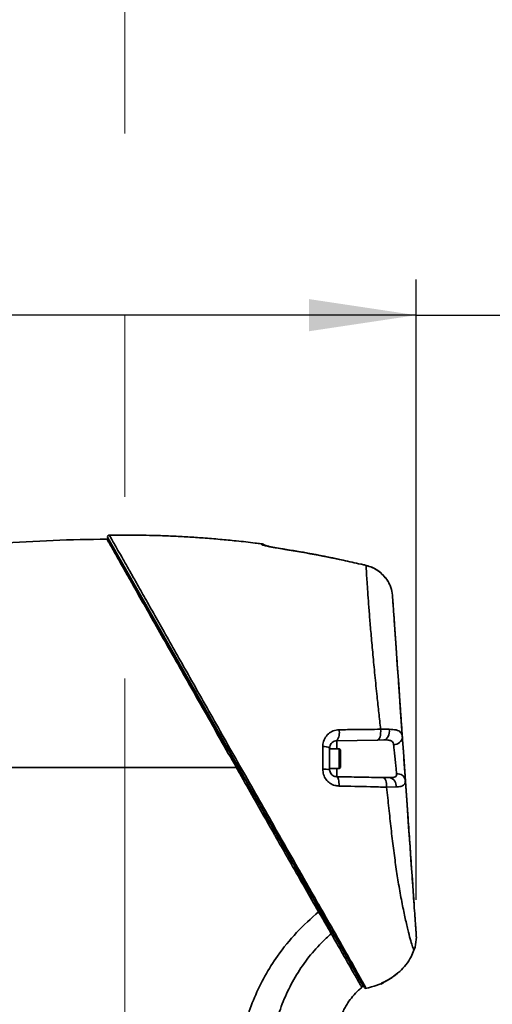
# Model space of a CAD drawing. Header units: millimetres. Extents: x 0 to 297, y 0 to 209.
# Tile 12 of 42: x 81 to 94, y 62 to 90. Entities that reach past the tile are written whole.
import ezdxf

# ---------------------------------------------------------------- set-up
doc = ezdxf.new("R2010")
doc.units = ezdxf.units.MM
doc.header["$PDSIZE"] = -1
doc.linetypes.add('CENTERX2', pattern=[20.32, 12.7, -2.54, 2.54, -2.54])
doc.layers.add('图层0', color=7, linetype='Continuous')
doc.styles.add('SLDTEXTSTYLE1', font='TXT', dxfattribs={"width": 0.7, "bigfont": 'bigfont'})
doc.styles.add('SLDTEXTSTYLE2', font='TXT', dxfattribs={"width": 0.7})
doc.dimstyles.new('SLDDIMSTYLE0', dxfattribs={"dimtxt": 4.5, "dimasz": 3, "dimexe": 0, "dimexo": 0.0625, "dimgap": 1.125, "dimtad": 2, "dimlfac": 10, "dimrnd": 1e-09, "dimzin": 12, "dimdsep": 46, "dimtxsty": 'SLDTEXTSTYLE2', "dimsah": 1, "dimcen": 0.09, "dimadec": 0, "dimazin": 3, "dimtfac": 1, "dimtofl": 0, "dimtmove": 0, "dimatfit": 3, "dimfxl": 0, "dimfrac": 2, "dimtolj": 1, "dimtzin": 12, "dimarcsym": 0})
doc.dimstyles.new('SLDDIMSTYLE12', dxfattribs={"dimtxt": 4.5, "dimasz": 3, "dimexe": 0, "dimexo": 0.0625, "dimgap": 1.125, "dimtad": 0, "dimtih": 1, "dimtoh": 1, "dimlfac": 2.5, "dimrnd": 1e-09, "dimzin": 12, "dimdsep": 46, "dimtxsty": 'SLDTEXTSTYLE2', "dimblk1": 'NONE', "dimblk2": 'NONE', "dimsah": 1, "dimcen": 0, "dimadec": 0, "dimazin": 3, "dimtfac": 1, "dimtmove": 0, "dimatfit": 3, "dimldrblk": 'NONE', "dimfxl": 0, "dimfrac": 2, "dimtolj": 1, "dimtzin": 12, "dimarcsym": 0})
doc.dimstyles.new('SLDDIMSTYLE7', dxfattribs={"dimtxt": 3.5, "dimasz": 3, "dimexe": 0, "dimexo": 0.0625, "dimgap": 0.875, "dimtad": 0, "dimtih": 1, "dimtoh": 1, "dimlfac": 3, "dimrnd": 1e-09, "dimzin": 12, "dimdsep": 46, "dimtxsty": 'SLDTEXTSTYLE2', "dimblk1": 'NONE', "dimblk2": 'NONE', "dimsah": 1, "dimcen": 0, "dimadec": 0, "dimazin": 3, "dimtol": 1, "dimtp": 0.03, "dimtm": -0.01, "dimtfac": 1, "dimtmove": 0, "dimatfit": 3, "dimldrblk": 'NONE', "dimfxl": 0, "dimfrac": 2, "dimtolj": 1, "dimarcsym": 0})
doc.dimstyles.new('SLDDIMSTYLE8', dxfattribs={"dimtxt": 3.5, "dimasz": 3, "dimexe": 0, "dimexo": 0.0625, "dimgap": 0.875, "dimtad": 0, "dimtih": 1, "dimtoh": 1, "dimlfac": 3, "dimrnd": 1e-09, "dimzin": 12, "dimdsep": 46, "dimtxsty": 'SLDTEXTSTYLE2', "dimblk1": 'NONE', "dimblk2": 'NONE', "dimsah": 1, "dimcen": 0, "dimadec": 0, "dimazin": 3, "dimtfac": 1, "dimtmove": 0, "dimatfit": 3, "dimldrblk": 'NONE', "dimfxl": 0, "dimfrac": 2, "dimtolj": 1, "dimtzin": 12, "dimarcsym": 0})

# ---------------------------------------------------------------- blocks, each defined once
blk = doc.blocks.new('_D_2')
at = {"layer": '图层0'}
for p, q in [((66.561, 74.351), (66.561, 82.579)), ((92.304, 65.224), (92.304, 82.579)), ((92.304, 81.579), (66.561, 81.579)), ((92.304, 81.579), (103.122, 81.579))]:
    blk.add_line(p, q, dxfattribs=at)
for points in [[(66.561, 81.579), (69.561, 81.129), (69.561, 82.029)], [(92.304, 81.579), (89.304, 82.029), (89.304, 81.129)]]:
    blk.add_solid(points, dxfattribs=at)
at = {"layer": '图层0', "insert": (95.266, 87.38), "char_height": 4.5, "attachment_point": 1, "style": 'SLDTEXTSTYLE2'}
blk.add_mtext('258', dxfattribs=at)
blk = doc.blocks.new('_D_7')
at = {"layer": '图层0'}
for p, q in [((66.561, 63.501), (66.561, 58.582)), ((66.561, 59.582), (55.984, 59.582)), ((84.161, 59.582), (66.561, 59.582))]:
    blk.add_line(p, q, dxfattribs=at)
for points in [[(66.561, 59.582), (69.561, 59.132), (69.561, 60.032)], [(84.161, 59.582), (81.161, 60.032), (81.161, 59.132)]]:
    blk.add_solid(points, dxfattribs=at)
at = {"layer": '图层0', "insert": (55.984, 65.383), "char_height": 4.5, "attachment_point": 1, "style": 'SLDTEXTSTYLE2'}
blk.add_mtext('176', dxfattribs=at)
blk = doc.blocks.new('_D_8')
at = {"layer": '图层0'}
for p, q in [((68.911, 109.951), (68.911, 105.443)), ((68.911, 106.443), (53.365, 106.443)), ((68.911, 106.443), (84.161, 106.443))]:
    blk.add_line(p, q, dxfattribs=at)
for points in [[(68.911, 106.443), (71.911, 105.993), (71.911, 106.893)], [(84.161, 106.443), (81.161, 106.893), (81.161, 105.993)]]:
    blk.add_solid(points, dxfattribs=at)
at = {"layer": '图层0', "insert": (53.365, 112.244), "char_height": 4.5, "attachment_point": 1, "style": 'SLDTEXTSTYLE2'}
blk.add_mtext('152.5', dxfattribs=at)
blk = doc.blocks.new('_D_10')
at = {"layer": '图层0'}
for p, q in [((81.004, 182.326), (41.517, 182.326)), ((42.517, 182.326), (42.517, 46.926)), ((75.411, 46.926), (41.517, 46.926))]:
    blk.add_line(p, q, dxfattribs=at)
for start, end in [(63.4349, 116.5651), (243.4349, 296.5651)]:
    blk.add_arc((39.898, 114.626), 5.856, start, end, dxfattribs=at)
for points in [[(42.517, 182.326), (42.067, 179.326), (42.967, 179.326)], [(42.517, 46.926), (42.967, 49.926), (42.067, 49.926)]]:
    blk.add_solid(points, dxfattribs=at)
at = {"layer": '图层0', "insert": (36.716, 109.389), "char_height": 4.5, "attachment_point": 1, "rotation": 90, "style": 'SLDTEXTSTYLE2'}
blk.add_mtext('1354', dxfattribs=at)
blk = doc.blocks.new('SW_SYMBOL_HOLE_DEPTH')
at = {"layer": '图层0', "color": 0}
for p, q in [((0, 875), (800, 875)), ((400, 875), (400, 75)), ((100, 555), (400, 75)), ((700, 555), (400, 75))]:
    blk.add_line(p, q, dxfattribs=at)
blk = doc.blocks.new('_D_22')
at = {"layer": '图层0'}
blk.add_line((190.522, 127.2), (169.468, 127.2), dxfattribs=at)
at = {"layer": '图层0', "xscale": 0.004072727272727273, "yscale": 0.004072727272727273, "zscale": 0.004072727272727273}
blk.add_blockref('SW_SYMBOL_HOLE_DEPTH', (183.231, 127.487), dxfattribs=at)
at = {"layer": '图层0', "attachment_point": 1, "style": 'SLDTEXTSTYLE2'}
for s, insert, char_height in [('0.03', (178.575, 132.352), 2), ('+', (177.412, 132.352), 2), ('%%c', (169.468, 131.712), 3.5), ('4', (173.338, 131.712), 3.5), ('6', (186.897, 131.712), 3.5), ('0.01', (178.575, 130.024), 2), ('+', (177.412, 130.024), 2)]:
    blk.add_mtext(s, dxfattribs=dict(at, insert=insert, char_height=char_height))
blk = doc.blocks.new('_None')
blk = doc.blocks.new('_D_23')
at = {"layer": '图层0'}
blk.add_line((232.317, 127.552), (258.142, 127.552), dxfattribs=at)
at = {"layer": '图层0', "char_height": 3.5, "attachment_point": 1}
for s, insert, style in [('贯穿', (249.927, 131.061), 'SLDTEXTSTYLE1'), ('6-', (233.904, 131.061), 'SLDTEXTSTYLE2'), ('%%c', (237.978, 131.061), 'SLDTEXTSTYLE2'), ('6.6', (241.848, 131.061), 'SLDTEXTSTYLE2'), ('圆周均布', (237.876, 126.988), 'SLDTEXTSTYLE1')]:
    blk.add_mtext(s, dxfattribs=dict(at, insert=insert, style=style))
blk = doc.blocks.new('_D_27')
at = {"layer": '图层0'}
blk.add_line((167.73, 95.583), (145.455, 95.583), dxfattribs=at)
at = {"layer": '图层0', "char_height": 4.5, "attachment_point": 1, "style": 'SLDTEXTSTYLE2'}
for s, insert in [('PCD', (145.455, 101.383)), ('%%c', (155.93, 101.383)), ('50', (160.905, 101.383))]:
    blk.add_mtext(s, dxfattribs=dict(at, insert=insert))

msp = doc.modelspace()

# ---------------------------------------------------------------- linework, layer by layer
at = {"color": 7, "linetype": 'Continuous', "lineweight": 35}
for p, q in [((90.840307, 62.780429), (83.679739, 75.354821)), ((90.902615, 74.57671), (90.751081, 74.612746)), ((91.306359, 69.995875), (91.548533, 69.99674)), ((91.219882, 69.695714), (90.079843, 69.675814)), ((91.398153, 69.698825), (91.219882, 69.695714)), ((89.883334, 69.475845), (89.883334, 68.868924)), ((90.153334, 69.447384), (89.883334, 69.447384)), ((90.183334, 69.417384), (90.153334, 69.447384)), ((90.153334, 69.447384), (90.153334, 68.897384)), ((90.183334, 69.417384), (90.183334, 68.927384)), ((89.883334, 68.897384), (90.153334, 68.897384)), ((90.153334, 68.897384), (90.183334, 68.927384)), ((91.369928, 68.646436), (91.56142, 68.643093)), ((91.735332, 68.382818), (91.4762, 68.376639)), ((92.271042, 63.906513), (92.240258, 63.813589)), ((92.240259, 63.813601), (92.271039, 63.90651)), ((91.818815, 63.203288), (91.841922, 63.223387)), ((91.84148, 63.223321), (91.842981, 63.222281))]:
    msp.add_line(p, q, dxfattribs=at)
at = {"color": 8, "linetype": 'Continuous', "lineweight": 35}
for p, q in [((87.965093, 75.174798), (87.965096, 75.179234)), ((88.395037, 75.068651), (88.397214, 75.070843)), ((90.754028, 74.615719), (90.751081, 74.612746)), ((90.905204, 74.579833), (90.902615, 74.57671)), ((90.079843, 69.675814), (90.079843, 69.447384)), ((90.079843, 68.897384), (90.079843, 68.668954))]:
    msp.add_line(p, q, dxfattribs=at)
at = {"color": 7, "linetype": 'Continuous', "lineweight": 35, "flags": 128}
for points in [[(92.243382, 65.087348), (92.242368, 65.101851), (92.233361, 65.23066), (92.216515, 65.471578), (92.194138, 65.79159), (92.164917, 66.209478), (92.130683, 66.699057), (92.090754, 67.270067), (92.048158, 67.879232), (92.001927, 68.540368), (91.95322, 69.236918), (91.903343, 69.950182), (91.856741, 70.616617), (91.812077, 71.255335), (91.774127, 71.79804), (91.740479, 72.279219), (91.714689, 72.648019), (91.694884, 72.931246), (91.682447, 73.109089), (91.678038, 73.17214), (91.678038, 73.17214)], [(91.219882, 69.695714), (91.240248, 69.70214), (91.259414, 69.720392), (91.276447, 69.749584), (91.290523, 69.788297), (91.300956, 69.834653), (91.30724, 69.886399), (91.309071, 69.941024), (91.306359, 69.995875)], [(91.398153, 69.698825), (91.432421, 69.705401), (91.464842, 69.723613), (91.493866, 69.752592), (91.518105, 69.79095), (91.5364, 69.836856), (91.547877, 69.888112), (91.551987, 69.94227), (91.548533, 69.99674)], [(90.145942, 68.40822), (90.145932, 68.458326), (90.143081, 68.506846), (90.137505, 68.551824), (90.129429, 68.591448), (90.119178, 68.624119), (90.107165, 68.648521), (90.093875, 68.663669), (90.079843, 68.668954)], [(91.4762, 68.376639), (91.476387, 68.427855), (91.47192, 68.477754), (91.462985, 68.524239), (91.449958, 68.565357), (91.433387, 68.599381), (91.413966, 68.624883), (91.392513, 68.64079), (91.369928, 68.646436)]]:
    msp.add_lwpolyline(points, dxfattribs=at)
at = {"color": 8, "linetype": 'Continuous', "lineweight": 35, "flags": 128}
msp.add_lwpolyline([(91.377831, 62.909266), (91.348445, 62.891374), (91.312557, 62.876197)], dxfattribs=at)
at = {"color": 7, "linetype": 'Continuous', "lineweight": 35}
for centre, radius, start, end in [((83.72319, 75.37956), 0.05, 90.0958639, 209.6686082), ((87.933334, 74.936497), 0.25, 55.7478518, 82.5179999), ((89.805166, 69.891137), 0.349015, 321.906726, 15.1861927), ((91.68823, 69.799726), 0.228227, 265.5121277, 354.4812373), ((89.729619, 69.199481), 0.316236, 60.9170202, 97.0338501), ((89.731674, 67.712994), 1.165836, 82.5254044, 92.0153886), ((91.512993, 68.422494), 0.225852, 349.8821214, 77.6185374), ((91.779888, 68.529071), 0.223924, 10.9338045, 96.453616), ((90.750524, 62.816843), 0.05, 310.4323935, 29.3369161), ((91.233335, 63.106119), 0.25, 288.5394667, 314.0351028), ((90.88672, 62.799966), 0.05, 209.9587277, 285.8555991)]:
    msp.add_arc(centre, radius, start, end, dxfattribs=at)
at = {"color": 8, "linetype": 'Continuous', "lineweight": 35}
msp.add_arc((87.93337, 74.926553), 0.250264, 57.8508407, 82.7176193, dxfattribs=at)
at = {"color": 7, "linetype": 'Continuous', "lineweight": 35}
for points, knots in [([(77.203732, 74.832219), (77.777058, 74.906969), (78.923446, 75.056434), (80.575678, 75.197472), (82.15504, 75.288088), (83.158772, 75.306739), (83.660726, 75.316067)], [0, 0, 0, 0, 0.267672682, 0.535222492, 0.767571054, 1, 1, 1, 1]), ([(87.2754, 68.926152), (87.275399, 68.926154), (87.126075, 69.190199), (86.826416, 69.719925), (86.382196, 70.504923), (85.947631, 71.272609), (85.529157, 72.012089), (85.132951, 72.712492), (84.777132, 73.34134), (84.466986, 73.889224), (84.202794, 74.356031), (84.000418, 74.713865), (83.854609, 74.972053), (83.754454, 75.149602), (83.706833, 75.234136), (83.681377, 75.279361), (83.665254, 75.308019), (83.662363, 75.313165), (83.660723, 75.316084)], [0, 0, 0, 0, 0.000000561, 0.085059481, 0.170383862, 0.25543418, 0.340803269, 0.426455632, 0.511730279, 0.589910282, 0.668376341, 0.746480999, 0.804813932, 0.863312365, 0.921611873, 0.929260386, 0.959868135, 1, 1, 1, 1]), ([(83.704672, 75.290829), (83.710936, 75.279829), (83.721865, 75.260637), (83.799167, 75.12489), (83.898863, 74.949817), (84.04489, 74.693384), (84.247026, 74.338423), (84.510848, 73.875134), (84.820477, 73.331407), (85.175848, 72.707354), (85.571642, 72.012317), (85.989547, 71.278449), (86.423399, 70.51658), (86.867132, 69.737357), (87.166266, 69.212059), (87.315601, 68.949819)], [0, 0, 0, 0, 0.078212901, 0.136455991, 0.194898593, 0.253175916, 0.33127624, 0.409738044, 0.48791391, 0.573230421, 0.658925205, 0.744337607, 0.82946418, 0.914864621, 1, 1, 1, 1]), ([(87.965609, 75.183087), (87.909743, 75.190645), (87.680008, 75.221726), (87.297706, 75.263319), (86.814666, 75.31077), (86.364248, 75.347348), (85.919972, 75.376955), (85.483746, 75.399709), (85.06165, 75.415533), (84.732902, 75.42333), (84.507884, 75.426652), (84.372895, 75.427987), (84.242137, 75.428754), (84.07564, 75.428964), (83.899089, 75.429279), (83.770811, 75.429486), (83.72327, 75.429563)], [0, 0, 0, 0, 0.039766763, 0.163530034, 0.271231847, 0.382146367, 0.482285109, 0.585313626, 0.690270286, 0.780233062, 0.817273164, 0.849015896, 0.875459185, 0.909512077, 0.966464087, 1, 1, 1, 1]), ([(87.965096, 75.179234), (87.965097, 75.180971), (87.965099, 75.184186), (87.965095, 75.177756), (87.965093, 75.1748)], [0, 0, 0, 0, 0.540223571, 1, 1, 1, 1]), ([(88.395037, 75.068651), (88.368976, 75.072789), (88.291122, 75.08515), (88.169983, 75.109552), (88.056319, 75.137958), (87.979862, 75.16228), (87.97003, 75.170614), (87.965093, 75.174798)], [0, 0, 0, 0, 0.1123075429, 0.3355012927, 0.5571589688, 0.7776491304, 1, 1, 1, 1]), ([(88.263102, 75.094003), (88.231068, 75.100518), (88.166135, 75.113724), (88.095603, 75.131862), (88.05862, 75.142571), (88.044379, 75.148105), (88.046841, 75.147024), (88.046996, 75.146956)], [0, 0, 0, 0, 0.292549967, 0.592998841, 0.832449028, 0.989451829, 1, 1, 1, 1]), ([(88.397336, 75.071151), (88.388916, 75.07233), (88.343579, 75.078683), (88.295963, 75.087076), (88.263837, 75.093848), (88.263102, 75.094003)], [0, 0, 0, 0, 0.182248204, 0.98129585, 1, 1, 1, 1]), ([(90.751081, 74.612746), (90.588918, 74.650279), (89.80941, 74.830694), (89.020125, 74.963485), (88.395037, 75.068651)], [0, 0, 0, 0, 0.208032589, 1, 1, 1, 1]), ([(90.260072, 74.724039), (90.201459, 74.737685), (89.835608, 74.822857), (89.214492, 74.940182), (88.649941, 75.029171), (88.396971, 75.069046)], [0, 0, 0, 0, 0.095260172, 0.594592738, 1, 1, 1, 1]), ([(90.905171, 74.57976), (90.869904, 74.588286), (90.819526, 74.600465), (90.769083, 74.612006), (90.753952, 74.615468)], [0, 0, 0, 0, 0.700047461, 1, 1, 1, 1]), ([(91.306359, 69.995875), (91.28978, 70.150575), (91.256623, 70.459984), (91.202878, 70.969784), (91.14706, 71.518554), (91.091777, 72.089229), (91.044072, 72.611559), (91.004179, 73.079631), (90.97133, 73.49182), (90.945662, 73.84079), (90.926768, 74.12586), (90.913588, 74.349157), (90.906105, 74.495599), (90.903551, 74.554948), (90.902615, 74.57671)], [0, 0, 0, 0, 0.068861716, 0.137727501, 0.233294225, 0.329194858, 0.424785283, 0.516127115, 0.607740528, 0.699079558, 0.783106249, 0.867349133, 0.951358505, 1, 1, 1, 1]), ([(91.437816, 74.239957), (91.433825, 74.24571), (91.399668, 74.294937), (91.312393, 74.375684), (91.177205, 74.474099), (91.038344, 74.54404), (90.943389, 74.567029), (90.904384, 74.576472)], [0, 0, 0, 0, 0.033280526, 0.284787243, 0.545965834, 0.813497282, 1, 1, 1, 1]), ([(91.468263, 74.197105), (91.45601, 74.2179), (91.443601, 74.23896), (91.426177, 74.256513), (91.425958, 74.256733)], [0, 0, 0, 0, 0.987446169, 1, 1, 1, 1]), ([(91.637656, 73.749629), (91.626648, 73.81974), (91.604154, 73.963021), (91.526109, 74.138085), (91.450889, 74.216875), (91.43578, 74.232701)], [0, 0, 0, 0, 0.433668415, 0.886250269, 1, 1, 1, 1]), ([(91.555365, 74.048817), (91.544122, 74.075683), (91.526291, 74.118289), (91.497445, 74.156691), (91.486787, 74.170879)], [0, 0, 0, 0, 0.630553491, 1, 1, 1, 1]), ([(91.637656, 73.749629), (91.63929, 73.726261), (91.643963, 73.659437), (91.657935, 73.459628), (91.68189, 73.117071), (91.714049, 72.657183), (91.749851, 72.145216), (91.785633, 71.633519), (91.819299, 71.152072), (91.852638, 70.675305), (91.884785, 70.215585), (91.905195, 69.923707), (91.9154, 69.777777)], [0, 0, 0, 0, 0.065213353, 0.186490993, 0.307803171, 0.440603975, 0.573414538, 0.666084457, 0.759041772, 0.851689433, 0.925849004, 1, 1, 1, 1]), ([(91.656324, 73.482667), (91.656382, 73.481828), (91.656535, 73.479642), (91.649594, 73.578904), (91.641265, 73.698011), (91.637656, 73.749629)], [0, 0, 0, 0, 0.260885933, 0.679690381, 1, 1, 1, 1]), ([(89.690894, 69.513337), (89.69173, 69.534266), (89.694826, 69.611799), (89.737478, 69.741379), (89.839713, 69.87228), (89.979613, 69.96272), (90.087935, 69.975958), (90.141993, 69.982564)], [0, 0, 0, 0, 0.0849541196, 0.3147129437, 0.5475175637, 0.7741864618, 1, 1, 1, 1]), ([(90.141993, 69.982564), (90.301746, 69.984868), (90.695166, 69.990541), (91.078614, 69.993888), (91.306359, 69.995875)], [0, 0, 0, 0, 0.406060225, 1, 1, 1, 1]), ([(91.548533, 69.99674), (91.617567, 69.993484), (91.755647, 69.986973), (91.875021, 69.92034), (91.910329, 69.83646), (91.914877, 69.783833), (91.9154, 69.777777)], [0, 0, 0, 0, 0.3323907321, 0.6648441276, 0.9614359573, 1, 1, 1, 1]), ([(90.079843, 69.675814), (90.056206, 69.672873), (90.00847, 69.666932), (89.949, 69.629118), (89.904806, 69.574777), (89.885169, 69.519176), (89.883713, 69.48479), (89.883334, 69.475845)], [0, 0, 0, 0, 0.231579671, 0.467687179, 0.703869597, 0.922967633, 1, 1, 1, 1]), ([(91.670372, 69.572199), (91.669908, 69.576007), (91.666542, 69.603636), (91.654352, 69.630936), (91.619141, 69.666666), (91.583498, 69.682205), (91.506153, 69.698224), (91.448296, 69.698546), (91.398153, 69.698825)], [0, 0, 0, 0, 0.036196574, 0.262644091, 0.311973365, 0.58212997, 0.637838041, 1, 1, 1, 1]), ([(91.9154, 69.777777), (91.919905, 69.713342), (91.928916, 69.584477), (91.946793, 69.328824), (91.965463, 69.061834), (91.98319, 68.808331), (91.99418, 68.651166), (91.998903, 68.583624), (91.999748, 68.571543)], [0, 0, 0, 0, 0.191442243, 0.382872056, 0.574591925, 0.76647917, 0.958230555, 1, 1, 1, 1]), ([(89.690674, 68.878109), (89.690798, 69.044793), (89.690956, 69.257385), (89.690905, 69.467881), (89.690894, 69.513337)], [0, 0, 0, 0, 0.784052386, 1, 1, 1, 1]), ([(91.75472, 68.751576), (91.753875, 68.759802), (91.74915, 68.805812), (91.738156, 68.912843), (91.720434, 69.085327), (91.70177, 69.266902), (91.683897, 69.440719), (91.674879, 69.528385), (91.670372, 69.572199)], [0, 0, 0, 0, 0.041743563, 0.233469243, 0.425448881, 0.617281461, 0.808726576, 1, 1, 1, 1]), ([(87.275418, 68.926152), (86.555855, 68.926152), (85.116751, 68.926152), (83.033566, 68.926152), (81.031979, 68.926152), (79.112968, 68.926152), (77.840393, 68.926152), (77.204106, 68.926152)], [0, 0, 0, 0, 0.214125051, 0.428243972, 0.618823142, 0.809411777, 1, 1, 1, 1]), ([(89.574023, 64.893254), (89.450153, 65.109128), (89.201948, 65.541684), (88.799536, 66.246162), (88.50609, 66.760826), (88.286585, 67.146131), (88.080477, 67.508105), (87.759087, 68.073419), (87.468286, 68.585929), (87.307034, 68.870416), (87.275443, 68.926152)], [0, 0, 0, 0, 0.179432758, 0.359537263, 0.539120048, 0.559131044, 0.639194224, 0.799985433, 0.960814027, 1, 1, 1, 1]), ([(87.315602, 68.949817), (87.430813, 68.7475), (87.661213, 68.342903), (88.007547, 67.73472), (88.352301, 67.129309), (88.660013, 66.58895), (88.928039, 66.118279), (89.159077, 65.712562), (89.38432, 65.317022), (89.527556, 65.065491), (89.599176, 64.939723)], [0, 0, 0, 0, 0.143211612, 0.286396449, 0.432962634, 0.579512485, 0.683646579, 0.787772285, 0.893884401, 1, 1, 1, 1]), ([(90.145942, 68.40822), (90.106473, 68.411956), (90.016436, 68.420479), (89.887364, 68.483671), (89.777919, 68.589839), (89.704577, 68.726164), (89.695316, 68.827381), (89.690674, 68.878109)], [0, 0, 0, 0, 0.167619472, 0.382375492, 0.589401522, 0.794219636, 1, 1, 1, 1]), ([(89.883334, 68.868924), (89.885409, 68.847259), (89.889611, 68.803401), (89.922193, 68.744941), (89.969661, 68.700216), (90.024762, 68.674007), (90.062897, 68.670509), (90.079843, 68.668954)], [0, 0, 0, 0, 0.190863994, 0.386380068, 0.594096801, 0.819619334, 1, 1, 1, 1]), ([(90.079843, 68.668954), (90.299545, 68.665119), (90.740628, 68.65742), (91.15963, 68.650106), (91.369928, 68.646436)], [0, 0, 0, 0, 0.498096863, 1, 1, 1, 1]), ([(91.56142, 68.643093), (91.569506, 68.643011), (91.615008, 68.642546), (91.680982, 68.647782), (91.725992, 68.66936), (91.750153, 68.697592), (91.756947, 68.722435), (91.755075, 68.74693), (91.75472, 68.751576)], [0, 0, 0, 0, 0.071156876, 0.400401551, 0.644728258, 0.708924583, 0.944797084, 1, 1, 1, 1]), ([(91.4762, 68.376639), (91.325735, 68.380849), (90.895377, 68.392891), (90.441276, 68.402179), (90.145942, 68.40822)], [0, 0, 0, 0, 0.349628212, 1, 1, 1, 1]), ([(92.240259, 63.813601), (92.237262, 63.820501), (92.225053, 63.84862), (92.192668, 63.937733), (92.136708, 64.122595), (92.067809, 64.387076), (91.987244, 64.736974), (91.898804, 65.164296), (91.813064, 65.637416), (91.735422, 66.141865), (91.665275, 66.662658), (91.599376, 67.213211), (91.537135, 67.785725), (91.496511, 68.179671), (91.4762, 68.376639)], [0, 0, 0, 0, 0.029002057, 0.118182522, 0.207658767, 0.296753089, 0.39110296, 0.485880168, 0.580268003, 0.664252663, 0.748499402, 0.832496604, 0.916250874, 1, 1, 1, 1]), ([(91.999748, 68.571543), (91.997576, 68.535475), (91.993154, 68.46203), (91.910531, 68.403942), (91.811315, 68.386075), (91.746314, 68.383288), (91.735332, 68.382818)], [0, 0, 0, 0, 0.3075662, 0.6262959, 0.936866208, 1, 1, 1, 1]), ([(91.999748, 68.571543), (92.01215, 68.394183), (92.036957, 68.039425), (92.07858, 67.444172), (92.123638, 66.799809), (92.166383, 66.188519), (92.201874, 65.680971), (92.230748, 65.26805), (92.255586, 64.912835), (92.27586, 64.622898), (92.291463, 64.399772), (92.299946, 64.278445), (92.303054, 64.233998), (92.303787, 64.223515)], [0, 0, 0, 0, 0.08517705, 0.170371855, 0.294475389, 0.418612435, 0.5124776, 0.606630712, 0.700419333, 0.79087998, 0.881679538, 0.972091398, 1, 1, 1, 1]), ([(87.445922, 55.97675), (87.440323, 56.226924), (87.429125, 56.727272), (87.407838, 57.477686), (87.383897, 58.227999), (87.359541, 58.978364), (87.332016, 59.728323), (87.315648, 60.479428), (87.392207, 61.199106), (87.550337, 61.87448), (87.772643, 62.500737), (88.062797, 63.098769), (88.450343, 63.711747), (88.944676, 64.326168), (89.364239, 64.704238), (89.574012, 64.893265)], [0, 0, 0, 0, 0.0782037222, 0.1564076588, 0.2346111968, 0.3128150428, 0.3910186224, 0.4692057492, 0.5473629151, 0.6164498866, 0.6855410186, 0.7546300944, 0.8237179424, 0.9118625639, 1, 1, 1, 1]), ([(89.926168, 64.279531), (89.926167, 64.279533), (89.886396, 64.349386), (89.810216, 64.482558), (89.691163, 64.689713), (89.613593, 64.824474), (89.574012, 64.893263), (89.574011, 64.893265)], [0, 0, 0, 0, 0.000006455, 0.381571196, 0.690318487, 0.999993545, 1, 1, 1, 1]), ([(89.599173, 64.939727), (89.637581, 64.872281), (89.714226, 64.737688), (89.831378, 64.531961), (89.904696, 64.403211), (89.945197, 64.332088)], [0, 0, 0, 0, 0.310146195, 0.618920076, 1, 1, 1, 1]), ([(92.267625, 64.740659), (92.267451, 64.743147), (92.26664, 64.754748), (92.271227, 64.689157), (92.281085, 64.548169), (92.293112, 64.376183), (92.301229, 64.260094), (92.303788, 64.223507)], [0, 0, 0, 0, 0.073053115, 0.340666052, 0.608384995, 0.876579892, 1, 1, 1, 1]), ([(89.926167, 64.279531), (89.834727, 64.195668), (89.594556, 63.975398), (89.248923, 63.574469), (88.909722, 63.070986), (88.635062, 62.528728), (88.422943, 61.958934), (88.273498, 61.370029), (88.161888, 60.653607), (88.144279, 59.81084), (88.159873, 58.852824), (88.167453, 57.894025), (88.179908, 56.935423), (88.192933, 56.296412), (88.199446, 55.976907)], [0, 0, 0, 0, 0.042270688, 0.111026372, 0.179800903, 0.248718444, 0.317690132, 0.386597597, 0.455466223, 0.564337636, 0.673252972, 0.782168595, 0.891084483, 1, 1, 1, 1]), ([(92.271039, 63.90651), (92.289429, 63.998972), (92.310653, 64.105677), (92.304596, 64.209638), (92.303787, 64.223515)], [0, 0, 0, 0, 0.866516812, 1, 1, 1, 1]), ([(91.84148, 63.223321), (91.901928, 63.283939), (92.024804, 63.407162), (92.153962, 63.611465), (92.214431, 63.753104), (92.240259, 63.813601)], [0, 0, 0, 0, 0.356795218, 0.725272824, 1, 1, 1, 1]), ([(91.312557, 62.876197), (91.313514, 62.877479), (91.317084, 62.882261), (91.363924, 62.906976), (91.476889, 62.965678), (91.648693, 63.065716), (91.770098, 63.164966), (91.84148, 63.223321)], [0, 0, 0, 0, 0.067495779, 0.251869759, 0.46332764, 0.684456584, 1, 1, 1, 1]), ([(91.376725, 62.91009), (91.37663, 62.910031), (91.376251, 62.9098), (91.387116, 62.916053), (91.415837, 62.931449), (91.472598, 62.962065), (91.553715, 63.008394), (91.653277, 63.072157), (91.745381, 63.137717), (91.799441, 63.185988), (91.818815, 63.203288)], [0, 0, 0, 0, 0.021318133, 0.08471102, 0.191369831, 0.332123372, 0.498455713, 0.683074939, 0.886419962, 1, 1, 1, 1]), ([(90.888647, 62.748595), (90.995819, 62.775045), (91.138947, 62.810369), (91.276701, 62.862392), (91.311307, 62.87546)], [0, 0, 0, 0, 0.748786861, 1, 1, 1, 1]), ([(90.060664, 55.976168), (90.060665, 55.989388), (90.060708, 56.366104), (90.060612, 57.070439), (90.060695, 58.053295), (90.060517, 58.928531), (90.061099, 59.69612), (90.059455, 60.356157), (90.064026, 60.891349), (90.053113, 61.30585), (90.090268, 61.618851), (90.157552, 61.870345), (90.235323, 62.064803), (90.314575, 62.218772), (90.403696, 62.365647), (90.527273, 62.529184), (90.658951, 62.676598), (90.755184, 62.750068), (90.786698, 62.774127)], [0, 0, 0, 0, 0.005650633, 0.161023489, 0.30106113, 0.425763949, 0.535132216, 0.629167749, 0.707866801, 0.763960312, 0.80618368, 0.842064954, 0.874945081, 0.895501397, 0.916048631, 0.948309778, 0.983073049, 1, 1, 1, 1])]:
    msp.add_open_spline(points, degree=3, knots=knots, dxfattribs=at)
for points in [[(83.704672, 75.290829), (83.702183, 75.294513), (83.697204, 75.30188), (83.686394, 75.309889), (83.67403, 75.315197), (83.665159, 75.315789), (83.660723, 75.316084)], [(87.2754, 68.926152), (87.28079, 68.929239), (87.29157, 68.935412), (87.304799, 68.943126), (87.313934, 68.948578), (87.315045, 68.949405), (87.315601, 68.949819)], [(89.574023, 64.893254), (89.578899, 64.896859), (89.588652, 64.904069), (89.598143, 64.917052), (89.602574, 64.929788), (89.600308, 64.936411), (89.599176, 64.939723)], [(89.926168, 64.279531), (89.93064, 64.283336), (89.939586, 64.290944), (89.947365, 64.305281), (89.950051, 64.319848), (89.946815, 64.328008), (89.945197, 64.332088)]]:
    msp.add_open_spline(points, degree=3, dxfattribs=at)
at = {"color": 8, "linetype": 'Continuous', "lineweight": 35}
for points, knots in [([(83.72327, 75.429563), (83.724197, 75.427929), (83.726973, 75.423037), (83.758633, 75.367237), (83.828618, 75.243852), (83.931656, 75.062139), (84.066504, 74.824251), (84.230911, 74.534083), (84.428241, 74.185647), (84.660368, 73.775446), (84.926244, 73.30526), (85.220872, 72.783979), (85.542308, 72.215001), (85.887207, 71.60422), (86.262229, 70.939922), (86.665985, 70.224411), (87.095013, 69.46433), (87.533617, 68.688212), (87.977153, 67.905255), (88.420837, 67.123868), (88.832753, 66.399912), (89.210347, 65.737487), (89.551195, 65.139872), (89.845806, 64.623155), (90.09188, 64.19046), (90.292428, 63.836609), (90.465752, 63.529701), (90.60791, 63.276817), (90.72124, 63.074313), (90.818051, 62.900443), (90.887485, 62.775116), (90.89634, 62.758975), (90.900748, 62.750939)], [0, 0, 0, 0, 0.0145672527, 0.0436058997, 0.0727394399, 0.1017931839, 0.1315535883, 0.1613949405, 0.1911641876, 0.2241573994, 0.2572496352, 0.2902585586, 0.3255042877, 0.3608417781, 0.3961000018, 0.436440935, 0.4769011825, 0.5172459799, 0.5594127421, 0.6016945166, 0.6438653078, 0.6799431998, 0.7160962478, 0.7521210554, 0.7800048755, 0.8079680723, 0.8358317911, 0.8636549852, 0.8915675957, 0.9194139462, 0.9598805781, 1, 1, 1, 1]), ([(91.43578, 74.232701), (91.395775, 74.280764), (91.297046, 74.399378), (91.106601, 74.515798), (90.960003, 74.559573), (90.902615, 74.57671)], [0, 0, 0, 0, 0.293071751, 0.723262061, 1, 1, 1, 1]), ([(90.780077, 62.782435), (90.779067, 62.784145), (90.77681, 62.787966), (90.742113, 62.847369), (90.688166, 62.941188), (90.614977, 63.069047), (90.525837, 63.225174), (90.41778, 63.414841), (90.32401, 63.579543), (90.227995, 63.748228), (90.11396, 63.948737), (89.995733, 64.156993), (89.92617, 64.279528)], [0, 0, 0, 0, 0.093494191, 0.208859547, 0.324222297, 0.428661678, 0.533100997, 0.640206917, 0.747313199, 0.770877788, 0.865186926, 1, 1, 1, 1]), ([(91.312135, 62.872772), (91.31199, 62.871594), (91.311723, 62.869429), (91.312296, 62.874078), (91.312557, 62.876197)], [0, 0, 0, 0, 0.5440801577, 1, 1, 1, 1])]:
    msp.add_open_spline(points, degree=3, knots=knots, dxfattribs=at)
at = {"color": 7, "linetype": 'Continuous', "lineweight": 0}
msp.add_point((92.303787, 64.223514), dxfattribs=at)
at = {"layer": '图层0', "linetype": 'CENTERX2', "lineweight": 18, "ltscale": 2}
msp.add_line((84.160688, 46.017508), (84.160688, 180.449945), dxfattribs=at)

# ---------------------------------------------------------------- dimensions: what is measured, and where the dimension line sits
at = {"layer": '图层0'}
dim = msp.add_linear_dim(base=(42.516772, 46.926152), p1=(82.004053, 182.326152), p2=(76.410688, 46.926152), angle=90, text='(<>)', dimstyle='SLDDIMSTYLE0', dxfattribs=at)
dim.commit()
dim.dimension.update_dxf_attribs({"geometry": '_D_10', "text_midpoint": (42.516772, 114.626152), "dimtype": 160})
for p1, text, dimstyle, picture, middle in [((0.804226, 0.5785), '<>{\\fGDT;x}6', 'SLDDIMSTYLE7', '_D_22', (179.200983, 129.737283)), ((1.466959, 0.852814), '6-<> 贯穿\\P圆周均布', 'SLDDIMSTYLE8', '_D_23', (246.023408, 127.049437)), ((18.484527, 7.636642), 'PCD <>', 'SLDDIMSTYLE12', '_D_27', (155.798807, 98.701426))]:
    dim = msp.add_diameter_dim_2p(p1=p1, p2=(0, 0), text=text, dimstyle=dimstyle, dxfattribs=at)
    dim.commit()
    dim.dimension.update_dxf_attribs({"geometry": picture, "text_midpoint": middle, "dimtype": 163})
for base, p1, p2, picture, middle in [((84.160688, 106.442889), (68.910688, 110.951152), (84.160688, 46.017508), '_D_8', (59.911668, 106.442889)), ((66.560688, 81.578999), (92.303787, 64.223514), (66.560688, 73.351152), '_D_2', (99.19369, 81.578999)), ((66.560688, 59.58195), (84.160688, 46.017508), (66.560688, 64.501152), '_D_7', (59.911668, 59.58195))]:
    dim = msp.add_linear_dim(base=base, p1=p1, p2=p2, dimstyle='SLDDIMSTYLE0', dxfattribs=at)
    dim.commit()
    dim.dimension.update_dxf_attribs({"geometry": picture, "text_midpoint": middle, "dimtype": 160})

doc.saveas('drawing.dxf')
